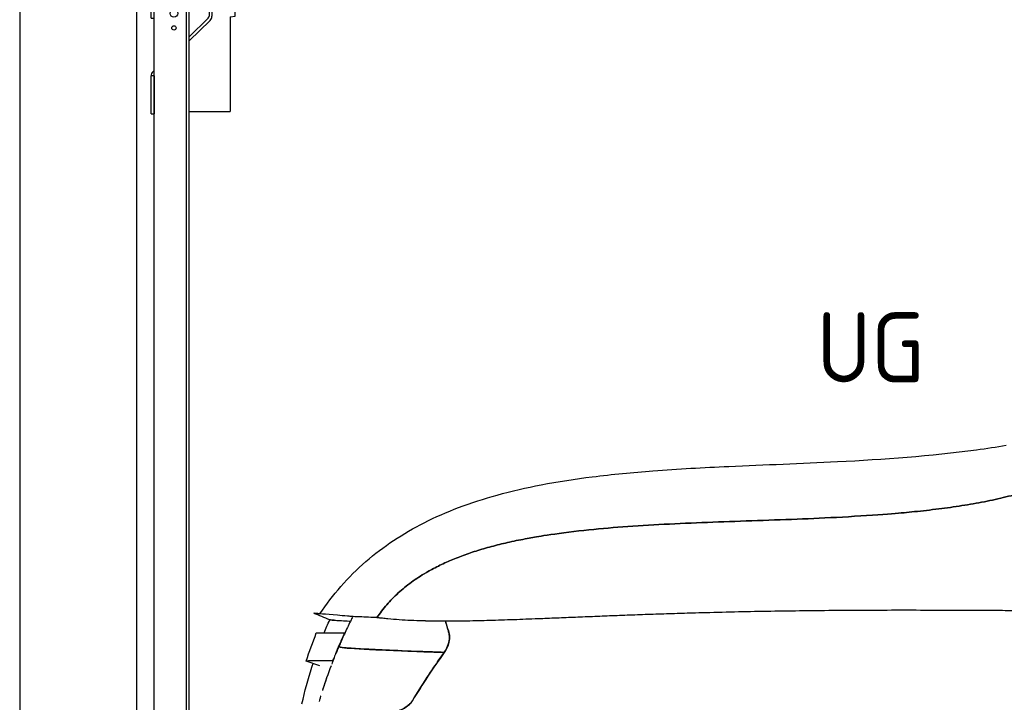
# Model space of a CAD drawing. Header units: millimetres. Extents: x -411 to 6777, y 0 to 7277.
# Tile 2 of 16: x 0 to 1685, y 1333 to 2501. Entities that reach past the tile are written whole.
import ezdxf

# ---------------------------------------------------------------- set-up
doc = ezdxf.new("R2010")
doc.units = ezdxf.units.MM
doc.linetypes.add('AM_DIN_F_W050', pattern=[6.25, 4.75, -1.5])
for name, color, linetype, lineweight in [('AM_3', 6, 'AM_DIN_F_W050', 25), ('car', 10, 'Continuous', 25), ('Gebäude', 7, 'Continuous', 25), ('Ständer hinten', 7, 'Continuous', 25)]:
    doc.layers.add(name, color=color, linetype=linetype, lineweight=lineweight)
doc.layers.get('AM_3').off()
doc.styles.get("Standard").update_dxf_attribs({"font": 'ISOCP.SHX'})

# ---------------------------------------------------------------- blocks, each defined once
blk = doc.blocks.new('Gebäude_390_GT240')
at = {"layer": 'Gebäude'}
for p, q in [((0, 6700.6), (0, 0)), ((200, 6500), (200, 200))]:
    blk.add_line(p, q, dxfattribs=at)
blk = doc.blocks.new('Ständer_hinten_GT240')
at = {"layer": 'Ständer hinten'}
for p, q in [((235, 2600), (319, 2600)), ((319, 2595), (235, 2595)), ((319, 2587), (319, 2595)), ((225, 2504), (225, 2590)), ((230, 200), (230, 2590)), ((319, 2587), (230, 2587)), ((230, 2582), (290, 2582)), ((285, 2582), (285, 218)), ((290, 218), (290, 2587)), ((324, 2590), (324, 2507.2)), ((329, 2590), (328.9, 2507.1)), ((341.8, 2589.5), (329, 2590.6)), ((341.8, 2587.7), (341.8, 2589.5)), ((399.8, 2587.2), (341.8, 2587.7)), ((383, 2551.9), (399.7, 2582.7)), ((399.7, 2582.7), (399.8, 2587.2)), ((374, 2540.5), (382.9, 2547.4)), ((382.9, 2547.4), (383, 2547.8)), ((383, 2547.8), (383, 2551.9)), ((369, 2507), (369, 2540.5)), ((369, 2540.5), (374, 2540.5)), ((225, 2504), (230, 2504)), ((290, 2472.1), (322.5, 2503.6)), ((325.9, 2500), (290, 2465.2)), ((360, 2506.3), (369, 2507)), ((360, 2506.3), (360, 2344)), ((228.1, 2412.1), (230, 2414)), ((230, 2404.9), (225, 2404.9)), ((225, 2340), (225, 2404.9)), ((230, 2404.9), (230, 2340)), ((290, 2344), (360, 2344)), ((225, 2340), (230, 2340)), ((319, 218), (230, 218)), ((404, 210), (230, 210)), ((319, 210), (319, 218)), ((404, 200), (404, 210)), ((404, 200), (230, 200))]:
    blk.add_line(p, q, dxfattribs=at)
for centre, radius in [((264, 2562), 6.5), ((264, 2537), 3.7), ((264, 2512), 6.5), ((264, 2487), 3.7), ((258.6, 338), 3.7), ((258.6, 288), 3.7)]:
    blk.add_circle(centre, radius, dxfattribs=at)
for centre, radius, start, end in [((235, 2590), 10, 90, 180), ((235, 2590), 5, 90, 180), ((319, 2590), 10, 0.0086, 89.9915), ((319, 2590), 5, 0, 90), ((319, 2507.2), 5, 314.0428, 0), ((318.9, 2507.1), 10, 314.1186, 0), ((235, 2404.9), 10, 134.1186, 180)]:
    blk.add_arc(centre, radius, start, end, dxfattribs=at)
blk = doc.blocks.new('car_210_UG')
at = {"layer": 'car'}
for p, q in [((570.2, 1479.7), (569.6, 1479.7)), ((570.1, 1479.7), (570.1, 1479.7)), ((570.1, 1479.7), (570.1, 1479.7)), ((607.4, 1478.1), (570.5, 1479.7)), ((608.9, 1478), (608.1, 1478)), ((610.5, 1477.9), (609.6, 1478)), ((556.2, 1452.2), (556.6, 1452)), ((545.9, 1427.9), (545.9, 1427.9)), ((513.8, 1395.4), (490.2, 1403.7)), ((535.5, 1403.7), (535.9, 1403.6))]:
    blk.add_line(p, q, dxfattribs=at)
for points, knots in [([(513.8, 1484.5), (524.7, 1500.8), (536.6, 1516.5), (562.8, 1546.4), (577.1, 1560.6), (607.3, 1586.9), (623.2, 1598.9), (656.6, 1621.1), (674.2, 1631.3), (711.3, 1650.1), (731, 1658.7), (772.6, 1674.5), (794.7, 1681.5), (841.9, 1694.6), (867.1, 1700.3), (921.4, 1710.8), (950.6, 1715.2), (1014.3, 1723.3), (1049, 1726.5), (1126.9, 1732.5), (1170.1, 1734.8), (1275.3, 1739.6), (1337.3, 1741.8), (1478.8, 1749), (1558.4, 1754.6), (1654.4, 1767.5), (1671.4, 1770), (1688.3, 1772.8)], [0.270374, 0.270374, 0.270374, 0.270374, 6.155284, 6.155284, 12.192442, 12.192442, 18.148157, 18.148157, 24.229064, 24.229064, 30.638781, 30.638781, 37.58993, 37.58993, 45.327132, 45.327132, 54.16917, 54.16917, 64.606569, 64.606569, 77.605324, 77.605324, 96.200424, 96.200424, 120.109088, 120.109088, 125.250386, 125.250386, 125.250386, 125.250386]), ([(570.1, 1479.7), (569.2, 1479.8), (568.3, 1479.9), (567.4, 1479.9), (565.1, 1480.1), (562.8, 1480.3), (560.7, 1480.5), (554.5, 1481), (548.9, 1481.5), (543.8, 1481.9), (522.7, 1483.7), (509.9, 1484.8), (505.4, 1485.2), (501.4, 1485.6), (504.1, 1485.3), (513.8, 1484.5)], [0.1179216, 0.1179216, 0.1179216, 0.1179216, 0.1268146, 0.1268146, 0.1268146, 0.1502758, 0.1502758, 0.1502758, 0.215896, 0.215896, 0.215896, 0.4856827, 0.4856827, 0.4856827, 0.7313924, 0.7313924, 0.7313924, 0.7313924]), ([(538.3, 1473.6), (532.3, 1474), (529.8, 1474.2), (530.7, 1474.1), (531.8, 1474), (537, 1473.6), (546.4, 1473), (551.2, 1472.7), (556.9, 1472.4), (563.8, 1472), (564.5, 1472), (565.3, 1471.9), (566.1, 1471.9)], [0.3583652, 0.3583652, 0.3583652, 0.3583652, 0.5224753, 0.5224753, 0.5224753, 0.7022769, 0.7022769, 0.7022769, 0.7921777, 0.7921777, 0.7921777, 0.8022139, 0.8022139, 0.8022139, 0.8022139]), ([(530.5, 1474.1), (530.5, 1474.1), (531.9, 1474), (534.5, 1473.8), (539.8, 1473.5), (550.3, 1472.7), (566.1, 1471.9)], [0.5, 0.5, 0.5, 0.5, 0.6013388, 0.6013388, 0.6013388, 0.8022165, 0.8022165, 0.8022165, 0.8022165]), ([(570, 1479.7), (568.7, 1477.1), (567.3, 1474.3), (566, 1471.6), (562.4, 1464.4), (559, 1457.2), (555.6, 1449.9), (553.9, 1446.2), (552.3, 1442.6), (550.7, 1438.9), (549.6, 1436.4), (548.5, 1433.9), (547.4, 1431.4), (546.9, 1430.3), (546.4, 1429.1), (545.9, 1427.9)], [0.000002, 0.000002, 0.000002, 0.000002, 0.90798, 0.90798, 0.90798, 3.322405, 3.322405, 3.322405, 4.529618, 4.529618, 4.529618, 5.35443, 5.35443, 5.35443, 5.736831, 5.736831, 5.736831, 5.736831]), ([(567.9, 1475.4), (567.4, 1474.5), (567, 1473.6), (566.5, 1472.7), (566.5, 1472.6), (566.4, 1472.5), (566.4, 1472.4)], [0.4808617, 0.4808617, 0.4808617, 0.4808617, 0.7800594, 0.7800594, 0.7800594, 0.8208745, 0.8208745, 0.8208745, 0.8208745]), ([(596.8, 1478.5), (591.5, 1478.8), (586.4, 1479), (581.6, 1479.2), (577.8, 1479.4), (574.2, 1479.5), (570.8, 1479.7), (570.6, 1479.7), (570.4, 1479.7), (570.2, 1479.7)], [0.03781126, 0.03781126, 0.03781126, 0.03781126, 0.0815916, 0.0815916, 0.0815916, 0.11562532, 0.11562532, 0.11562532, 0.11735855, 0.11735855, 0.11735855, 0.11735855]), ([(611.2, 1477.9), (610.8, 1478), (610.6, 1477.9), (610.4, 1477.9), (610, 1477.9), (609.6, 1478), (609.2, 1478), (608.5, 1478), (607.9, 1478), (607.2, 1478.1), (605.1, 1478.2), (603, 1478.3), (600.9, 1478.3)], [0, 0, 0, 0, 0.00218632, 0.00218632, 0.00218632, 0.00507382, 0.00507382, 0.00507382, 0.01029939, 0.01029939, 0.01029939, 0.0267702, 0.0267702, 0.0267702, 0.0267702]), ([(728.9, 1471.8), (726.1, 1471.8), (723.5, 1471.8), (720.8, 1471.8), (710.3, 1471.9), (700.1, 1472), (690.2, 1472.3), (676.2, 1472.7), (662.6, 1473.3), (649.5, 1474.2), (642.9, 1474.7), (636.4, 1475.2), (630.1, 1475.8), (626.9, 1476.1), (623.7, 1476.4), (620.6, 1476.8), (619.1, 1477), (617.7, 1477.1), (616.3, 1477.3), (615.5, 1477.4), (614.8, 1477.4), (614, 1477.5), (613.4, 1477.6), (612.8, 1477.7), (612.2, 1477.8), (611.8, 1477.9), (611.5, 1477.9), (611.2, 1477.9)], [0.862795, 0.862795, 0.862795, 0.862795, 0.8714971, 0.8714971, 0.8714971, 0.9052532, 0.9052532, 0.9052532, 0.9526266, 0.9526266, 0.9526266, 0.9763133, 0.9763133, 0.9763133, 0.9881567, 0.9881567, 0.9881567, 0.9935293, 0.9935293, 0.9935293, 0.9964234, 0.9964234, 0.9964234, 0.9987317, 0.9987317, 0.9987317, 1, 1, 1, 1]), ([(733.6, 1455.2), (732.6, 1458.4), (731.6, 1461.6), (730.7, 1464.8), (730.1, 1466.9), (729.6, 1469.1), (729, 1471.2), (729, 1471.4), (728.9, 1471.6), (728.9, 1471.8)], [0.052253, 0.052253, 0.052253, 0.052253, 1.131177, 1.131177, 1.131177, 1.85004, 1.85004, 1.85004, 1.912988, 1.912988, 1.912988, 1.912988]), ([(507.6, 1451.9), (507.6, 1451.9), (507.6, 1451.9), (507.6, 1451.9), (507.8, 1451.9), (511.2, 1451.9), (517.9, 1452), (522, 1452), (527.1, 1452), (533.5, 1452.1), (536.7, 1452.1), (540.1, 1452.1), (543.9, 1452.1), (545.8, 1452.1), (547.8, 1452.1), (549.8, 1452.1), (551.1, 1452.2), (552.4, 1452.2), (553.8, 1452.2), (554.6, 1452.2), (555.4, 1452.2), (556.2, 1452.2)], [48.487688, 48.487688, 48.487688, 48.487688, 49.070691, 49.070691, 49.070691, 70.913547, 70.913547, 70.913547, 83.918584, 83.918584, 83.918584, 90.421103, 90.421103, 90.421103, 93.672363, 93.672363, 93.672363, 95.74962, 95.74962, 95.74962, 96.923622, 96.923622, 96.923622, 96.923622]), ([(556.2, 1452.2), (555.1, 1450), (554.1, 1447.7), (553, 1445.3), (551.5, 1442.1), (550.1, 1438.9), (548.7, 1435.8), (546.3, 1430.2), (543.9, 1424.6), (541.6, 1419), (540.4, 1416), (539.1, 1412.9), (537.9, 1409.8), (537.1, 1407.8), (536.3, 1405.7), (535.5, 1403.7)], [0.054936, 0.054936, 0.054936, 0.054936, 0.817624, 0.817624, 0.817624, 1.846346, 1.846346, 1.846346, 3.644153, 3.644153, 3.644153, 4.611403, 4.611403, 4.611403, 5.269288, 5.269288, 5.269288, 5.269288]), ([(733.6, 1455.2), (734.7, 1451.8), (735.3, 1448.2), (735.5, 1440.7), (734.9, 1437), (732.3, 1427.9), (729.6, 1423), (726.4, 1418.4)], [-4.065751, -4.065751, -4.065751, -4.065751, -2.910034, -2.910034, -1.741863, -1.741863, -0.07364, -0.07364, -0.07364, -0.07364]), ([(726.4, 1418.4), (727.2, 1419.5), (728, 1420.7), (728.7, 1421.9), (729.5, 1423.2), (730.3, 1424.6), (731, 1426), (732.9, 1429.9), (734.3, 1434.1), (735, 1438.3), (735.5, 1441.9), (735.5, 1445.6), (735, 1449.1), (734.7, 1451.2), (734.2, 1453.2), (733.6, 1455.2)], [0.07364, 0.07364, 0.07364, 0.07364, 0.484476, 0.484476, 0.484476, 0.95791, 0.95791, 0.95791, 2.272213, 2.272213, 2.272213, 3.39512, 3.39512, 3.39512, 4.065751, 4.065751, 4.065751, 4.065751]), ([(543.3, 1421.8), (542.7, 1420.3), (542.1, 1418.8), (541.5, 1417.3), (541.2, 1416.7), (540.9, 1416), (540.6, 1415.3)], [6.4136414, 6.4136414, 6.4136414, 6.4136414, 6.8961013, 6.8961013, 6.8961013, 7.1142443, 7.1142443, 7.1142443, 7.1142443]), ([(545.4, 1426.7), (544.8, 1425.2), (544.1, 1423.7), (543.4, 1421.9), (542.9, 1420.8), (542.4, 1419.6), (541.9, 1418.3)], [-0.98308754, -0.98308754, -0.98308754, -0.98308754, -0.92739123, -0.92739123, -0.92739123, -0.88987045, -0.88987045, -0.88987045, -0.88987045]), ([(545.9, 1427.9), (546, 1427.9), (546, 1427.9), (546, 1427.9), (546.1, 1427.8), (546.3, 1427.7), (546.6, 1427.7), (547.5, 1427.4), (549.3, 1427.1), (552, 1426.8), (561, 1425.7), (580.1, 1424.5), (609.2, 1423.1), (623.7, 1422.4), (640.8, 1421.7), (660.3, 1420.9), (670.1, 1420.5), (680.5, 1420.1), (691.5, 1419.7), (697, 1419.5), (702.7, 1419.3), (708.5, 1419.1), (711.4, 1419), (714.3, 1418.9), (717.3, 1418.8), (719.1, 1418.7), (720.9, 1418.6), (722.6, 1418.6), (723.9, 1418.5), (725.2, 1418.5), (726.4, 1418.4)], [-1, -1, -1, -1, -0.988741, -0.988741, -0.988741, -0.958499, -0.958499, -0.958499, -0.835655, -0.835655, -0.835655, -0.417827, -0.417827, -0.417827, -0.208914, -0.208914, -0.208914, -0.104457, -0.104457, -0.104457, -0.052228, -0.052228, -0.052228, -0.026114, -0.026114, -0.026114, -0.010808, -0.010808, -0.010808, 0, 0, 0, 0]), ([(726.4, 1418.4), (724.7, 1418.5), (723, 1418.6), (721.3, 1418.6), (718.6, 1418.7), (716, 1418.8), (713.4, 1418.9), (704.1, 1419.2), (695.1, 1419.6), (686.5, 1419.9), (640.9, 1421.6), (606.4, 1423.1), (583, 1424.5), (571.2, 1425.1), (562.3, 1425.8), (556.1, 1426.3), (553, 1426.6), (550.6, 1426.9), (548.9, 1427.2), (548.1, 1427.3), (547.4, 1427.4), (546.9, 1427.6), (546.6, 1427.6), (546.4, 1427.7), (546.3, 1427.8), (546.1, 1427.8), (546, 1427.8), (546, 1427.9), (545.9, 1427.9), (545.9, 1427.9), (545.9, 1427.9)], [0, 0, 0, 0, 0.014709, 0.014709, 0.014709, 0.037643, 0.037643, 0.037643, 0.120309, 0.120309, 0.120309, 0.560155, 0.560155, 0.560155, 0.780077, 0.780077, 0.780077, 0.890039, 0.890039, 0.890039, 0.945019, 0.945019, 0.945019, 0.97251, 0.97251, 0.97251, 0.991859, 0.991859, 0.991859, 1, 1, 1, 1]), ([(672.1, 1335.7), (679.8, 1348.4), (687.6, 1360.8), (695.7, 1373.2), (700.6, 1380.8), (705.7, 1388.4), (710.8, 1395.9), (713.7, 1400.2), (716.6, 1404.4), (719.6, 1408.6), (721.3, 1411.1), (723, 1413.6), (724.7, 1416), (725.3, 1416.9), (725.9, 1417.7), (726.4, 1418.4)], [0.058026, 0.058026, 0.058026, 0.058026, 4.517153, 4.517153, 4.517153, 7.270372, 7.270372, 7.270372, 8.823454, 8.823454, 8.823454, 9.729867, 9.729867, 9.729867, 10.023592, 10.023592, 10.023592, 10.023592]), ([(483, 1330.5), (487.8, 1351.6), (493.5, 1372.5), (500.6, 1395.3), (501.3, 1397.4), (502, 1399.5)], [20.638126, 20.638126, 20.638126, 20.638126, 27.135521, 27.135521, 27.801605, 27.801605, 27.801605, 27.801605]), ([(535.5, 1403.7), (534.8, 1403.7), (534.1, 1403.8), (533.3, 1403.8), (531.5, 1403.8), (529.8, 1403.8), (528.1, 1403.9), (523.4, 1403.9), (519.2, 1403.9), (515.4, 1403.9), (505.4, 1403.9), (498.5, 1403.8), (494.5, 1403.8), (492.2, 1403.7), (490.8, 1403.7), (490.4, 1403.7), (490.3, 1403.7), (490.2, 1403.7), (490.2, 1403.7)], [0.050959, 0.050959, 0.050959, 0.050959, 1.195939, 1.195939, 1.195939, 4.060389, 4.060389, 4.060389, 12.010465, 12.010465, 12.010465, 32.998618, 32.998618, 32.998618, 45.038485, 45.038485, 45.038485, 48.00849, 48.00849, 48.00849, 48.00849]), ([(538.3, 1409.5), (538, 1408.8), (537.7, 1408.1), (537.5, 1407.4), (536.3, 1404.5), (535.1, 1401.5), (533.9, 1398.4)], [-0.80659081, -0.80659081, -0.80659081, -0.80659081, -0.78761847, -0.78761847, -0.78761847, -0.70924041, -0.70924041, -0.70924041, -0.70924041]), ([(527.2, 1380.3), (525.4, 1375.1), (523.5, 1369.8), (521.8, 1364.7), (520.5, 1360.7), (519.2, 1356.8), (518.1, 1353.2)], [-0.5632178, -0.5632178, -0.5632178, -0.5632178, -0.4430354, -0.4430354, -0.4430354, -0.3488294, -0.3488294, -0.3488294, -0.3488294]), ([(515.3, 1344.3), (515.1, 1343.8), (514.9, 1343.2), (514.7, 1342.6), (514.2, 1340.8), (513.6, 1339), (513.1, 1337.2)], [-0.26971417, -0.26971417, -0.26971417, -0.26971417, -0.25440075, -0.25440075, -0.25440075, -0.20581686, -0.20581686, -0.20581686, -0.20581686]), ([(672.1, 1335.7), (671, 1333.9), (669.7, 1332.3), (666.7, 1329.2), (664.9, 1327.7), (658.3, 1322.8), (652.2, 1319.8), (638.4, 1315), (630.7, 1313.5), (623.6, 1313.6)], [-6.498516, -6.498516, -6.498516, -6.498516, -5.735568, -5.735568, -4.903296, -4.903296, -2.608856, -2.608856, 0, 0, 0, 0]), ([(623.6, 1313.6), (631.2, 1313.5), (639.6, 1315.2), (647.3, 1318.1), (652.5, 1320), (657.4, 1322.5), (661.5, 1325.2), (663.4, 1326.5), (665.2, 1327.9), (666.9, 1329.4), (668.9, 1331.3), (670.7, 1333.3), (672.1, 1335.7)], [0, 0, 0, 0, 2.798045, 2.798045, 2.798045, 4.64828, 4.64828, 4.64828, 5.496977, 5.496977, 5.496977, 6.498516, 6.498516, 6.498516, 6.498516])]:
    blk.add_open_spline(points, degree=3, knots=knots, dxfattribs=at)
for points, degree in [([(1783.6, 1716.2), (1517.3, 1596), (991.8, 1677.5), (717.2, 1634.8), (611.2, 1477.9)], 4), ([(611.2, 1477.9), (717.2, 1634.8), (991.8, 1677.5), (1517.3, 1596), (1783.6, 1716.2)], 4), ([(530.5, 1474.1), (521.6, 1477.9), (512.6, 1481.6), (503.6, 1485.4)], 3), ([(1871.2, 1489.6), (1617.1, 1487.3), (1213.5, 1502.1), (931.5, 1471.6), (728.9, 1471.8)], 4), ([(1871.2, 1489.6), (1617.1, 1487.3), (1213.5, 1502.1), (931.5, 1471.6), (728.9, 1471.8)], 4), ([(521.1, 1452), (524.2, 1459.4), (527.3, 1466.8), (530.5, 1474.1)], 3), ([(570.1, 1479.7), (570, 1479.7), (570, 1479.7), (570, 1479.6)], 3), ([(570.2, 1479.7), (570.1, 1479.7), (570.1, 1479.7), (570.1, 1479.7)], 3), ([(614.9, 1477.4), (614.4, 1477.5), (614, 1477.6), (613.6, 1477.6), (613.2, 1477.7)], 4), ([(618.4, 1477), (618.1, 1477.1), (617.9, 1477.1), (617.6, 1477.1), (617.3, 1477.2)], 4), ([(727.3, 1471.8), (715.7, 1471.8), (704.5, 1471.9), (693.5, 1472.2), (682.7, 1472.5)], 4), ([(728.9, 1471.8), (730.3, 1466.2), (731.8, 1460.7), (733.6, 1455.2)], 3), ([(490.2, 1403.7), (495.9, 1419.8), (501.7, 1435.9), (507.6, 1451.9)], 3), ([(545.8, 1427.8), (545.4, 1426.9), (545.1, 1426), (544.7, 1425.1)], 3), ([(547, 1430.5), (546.6, 1429.7), (546.3, 1428.9), (545.9, 1428)], 3), ([(726.4, 1418.4), (707.3, 1391.3), (689.2, 1364), (672.1, 1335.7)], 3), ([(538.2, 1409.4), (537.4, 1407.4), (536.6, 1405.4), (535.9, 1403.3)], 3), ([(532.8, 1395.3), (527.6, 1381.6), (522.8, 1367.8), (518.3, 1353.9)], 3), ([(515, 1343.5), (514.1, 1340.5), (513.2, 1337.5), (512.3, 1334.5)], 3)]:
    blk.add_open_spline(points, degree=degree, dxfattribs=at)

msp = doc.modelspace()

# ---------------------------------------------------------------- block references
at = {"layer": 'AM_3'}
msp.add_blockref('car_210_UG', (0, 0), dxfattribs=at)
at = {"layer": 'Gebäude'}
msp.add_blockref('Gebäude_390_GT240', (0, 0), dxfattribs=at)
at = {"layer": 'Ständer hinten'}
msp.add_blockref('Ständer_hinten_GT240', (0, 0), dxfattribs=at)

# ---------------------------------------------------------------- texts
msp.add_text('UG', height=120).set_placement((1363.92, 1880.31))

doc.saveas('drawing.dxf')
